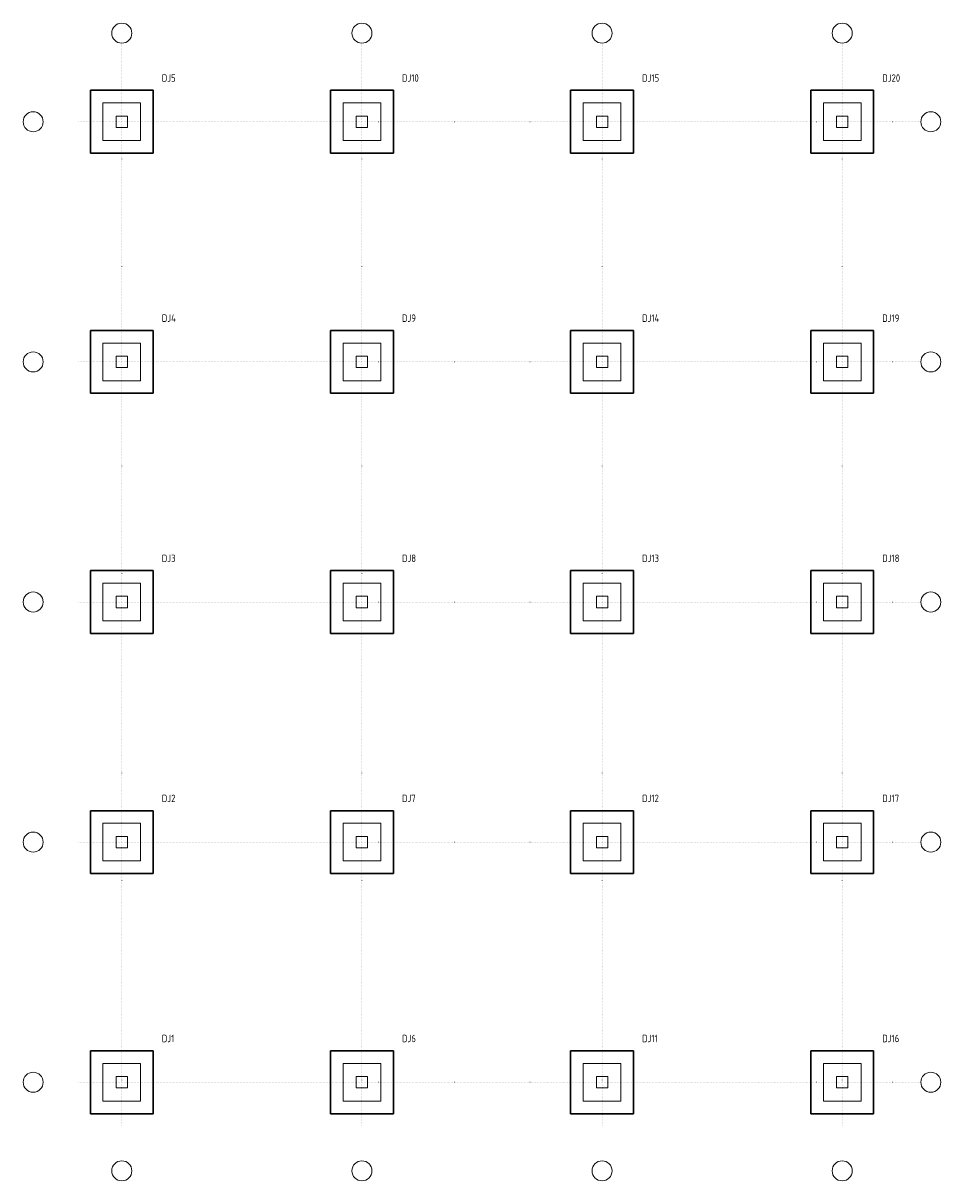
# Model space of a CAD drawing. Header units: millimetres. Extents: x -3450 to 28650, y -3450 to 37050.
import ezdxf

# ---------------------------------------------------------------- set-up
doc = ezdxf.new("R2010")
doc.units = ezdxf.units.MM
doc.header["$LTSCALE"] = 100
doc.linetypes.add('DOT', pattern=[0.508, 0, -0.508])
for name, color, linetype, lineweight in [('S-AXIS', 3, 'Continuous', 15), ('S-DOTE', 253, 'DOT', 15), ('S-FOUND', 3, 'Continuous', 30), ('S-FOUND_INNER', 7, 'Continuous', 15), ('S-FOUND_TEXT', 7, 'Continuous', 15)]:
    doc.layers.add(name, color=color, linetype=linetype, lineweight=lineweight)
doc.styles.get("Standard").update_dxf_attribs({"font": 'GBENOR', "bigfont": 'GBCBIG'})

msp = doc.modelspace()

# ---------------------------------------------------------------- linework, layer by layer
at = {"layer": 'S-AXIS'}
for centre in [(0, 36700), (8400, 36700), (16800, 36700), (25200, 36700), (-3100, 33600), (28300, 33600), (-3100, 25200), (28300, 25200), (-3100, 16800), (28300, 16800), (-3100, 8400), (28300, 8400), (-3100, 0), (28300, 0), (0, -3100), (8400, -3100), (16800, -3100), (25200, -3100)]:
    msp.add_circle(centre, 350, dxfattribs=at)
at = {"layer": 'S-DOTE'}
for p, q in [((0, -1500), (0, 36350)), ((8400, -1500), (8400, 36350)), ((16800, -1500), (16800, 36350)), ((25200, -1500), (25200, 36350)), ((-1500, 33600), (27950, 33600)), ((-1500, 25200), (27950, 25200)), ((-1500, 16800), (27950, 16800)), ((-1500, 8400), (27950, 8400)), ((-1500, 0), (27950, 0))]:
    msp.add_line(p, q, dxfattribs=at)
at = {"layer": 'S-FOUND'}
for p, q in [((1100, 34700), (-1100, 34700)), ((-1100, 34700), (-1100, 32500)), ((1100, 32500), (1100, 34700)), ((9500, 34700), (7300, 34700)), ((7300, 34700), (7300, 32500)), ((9500, 32500), (9500, 34700)), ((17900, 34700), (15700, 34700)), ((15700, 34700), (15700, 32500)), ((17900, 32500), (17900, 34700)), ((26300, 34700), (24100, 34700)), ((24100, 34700), (24100, 32500)), ((26300, 32500), (26300, 34700)), ((-1100, 32500), (1100, 32500)), ((7300, 32500), (9500, 32500)), ((15700, 32500), (17900, 32500)), ((24100, 32500), (26300, 32500)), ((1100, 26300), (-1100, 26300)), ((-1100, 26300), (-1100, 24100)), ((1100, 24100), (1100, 26300)), ((9500, 26300), (7300, 26300)), ((7300, 26300), (7300, 24100)), ((9500, 24100), (9500, 26300)), ((17900, 26300), (15700, 26300)), ((15700, 26300), (15700, 24100)), ((17900, 24100), (17900, 26300)), ((26300, 26300), (24100, 26300)), ((24100, 26300), (24100, 24100)), ((26300, 24100), (26300, 26300)), ((-1100, 24100), (1100, 24100)), ((7300, 24100), (9500, 24100)), ((15700, 24100), (17900, 24100)), ((24100, 24100), (26300, 24100)), ((1100, 17900), (-1100, 17900)), ((-1100, 17900), (-1100, 15700)), ((1100, 15700), (1100, 17900)), ((9500, 17900), (7300, 17900)), ((7300, 17900), (7300, 15700)), ((9500, 15700), (9500, 17900)), ((17900, 17900), (15700, 17900)), ((15700, 17900), (15700, 15700)), ((17900, 15700), (17900, 17900)), ((26300, 17900), (24100, 17900)), ((24100, 17900), (24100, 15700)), ((26300, 15700), (26300, 17900)), ((-1100, 15700), (1100, 15700)), ((7300, 15700), (9500, 15700)), ((15700, 15700), (17900, 15700)), ((24100, 15700), (26300, 15700)), ((1100, 9500), (-1100, 9500)), ((-1100, 9500), (-1100, 7300)), ((1100, 7300), (1100, 9500)), ((9500, 9500), (7300, 9500)), ((7300, 9500), (7300, 7300)), ((9500, 7300), (9500, 9500)), ((17900, 9500), (15700, 9500)), ((15700, 9500), (15700, 7300)), ((17900, 7300), (17900, 9500)), ((26300, 9500), (24100, 9500)), ((24100, 9500), (24100, 7300)), ((26300, 7300), (26300, 9500)), ((-1100, 7300), (1100, 7300)), ((7300, 7300), (9500, 7300)), ((15700, 7300), (17900, 7300)), ((24100, 7300), (26300, 7300)), ((1100, 1100), (-1100, 1100)), ((-1100, 1100), (-1100, -1100)), ((1100, -1100), (1100, 1100)), ((9500, 1100), (7300, 1100)), ((7300, 1100), (7300, -1100)), ((9500, -1100), (9500, 1100)), ((17900, 1100), (15700, 1100)), ((15700, 1100), (15700, -1100)), ((17900, -1100), (17900, 1100)), ((26300, 1100), (24100, 1100)), ((24100, 1100), (24100, -1100)), ((26300, -1100), (26300, 1100)), ((-1100, -1100), (1100, -1100)), ((7300, -1100), (9500, -1100)), ((15700, -1100), (17900, -1100)), ((24100, -1100), (26300, -1100))]:
    msp.add_line(p, q, dxfattribs=at)
at = {"layer": 'S-FOUND_INNER'}
for p, q in [((660, 34260), (-660, 34260)), ((-660, 34260), (-660, 32940)), ((660, 32940), (660, 34260)), ((9060, 34260), (7740, 34260)), ((7740, 34260), (7740, 32940)), ((9060, 32940), (9060, 34260)), ((17460, 34260), (16140, 34260)), ((16140, 34260), (16140, 32940)), ((17460, 32940), (17460, 34260)), ((25860, 34260), (24540, 34260)), ((24540, 34260), (24540, 32940)), ((25860, 32940), (25860, 34260)), ((200, 33800), (-200, 33800)), ((-200, 33800), (-200, 33400)), ((200, 33400), (200, 33800)), ((8600, 33800), (8200, 33800)), ((8200, 33800), (8200, 33400)), ((8600, 33400), (8600, 33800)), ((17000, 33800), (16600, 33800)), ((16600, 33800), (16600, 33400)), ((17000, 33400), (17000, 33800)), ((25400, 33800), (25000, 33800)), ((25000, 33800), (25000, 33400)), ((25400, 33400), (25400, 33800)), ((-200, 33400), (200, 33400)), ((8200, 33400), (8600, 33400)), ((16600, 33400), (17000, 33400)), ((25000, 33400), (25400, 33400)), ((-660, 32940), (660, 32940)), ((7740, 32940), (9060, 32940)), ((16140, 32940), (17460, 32940)), ((24540, 32940), (25860, 32940)), ((660, 25860), (-660, 25860)), ((-660, 25860), (-660, 24540)), ((660, 24540), (660, 25860)), ((9060, 25860), (7740, 25860)), ((7740, 25860), (7740, 24540)), ((9060, 24540), (9060, 25860)), ((17460, 25860), (16140, 25860)), ((16140, 25860), (16140, 24540)), ((17460, 24540), (17460, 25860)), ((25860, 25860), (24540, 25860)), ((24540, 25860), (24540, 24540)), ((25860, 24540), (25860, 25860)), ((200, 25400), (-200, 25400)), ((-200, 25400), (-200, 25000)), ((200, 25000), (200, 25400)), ((8600, 25400), (8200, 25400)), ((8200, 25400), (8200, 25000)), ((8600, 25000), (8600, 25400)), ((17000, 25400), (16600, 25400)), ((16600, 25400), (16600, 25000)), ((17000, 25000), (17000, 25400)), ((25400, 25400), (25000, 25400)), ((25000, 25400), (25000, 25000)), ((25400, 25000), (25400, 25400)), ((-200, 25000), (200, 25000)), ((8200, 25000), (8600, 25000)), ((16600, 25000), (17000, 25000)), ((25000, 25000), (25400, 25000)), ((-660, 24540), (660, 24540)), ((7740, 24540), (9060, 24540)), ((16140, 24540), (17460, 24540)), ((24540, 24540), (25860, 24540)), ((660, 17460), (-660, 17460)), ((-660, 17460), (-660, 16140)), ((660, 16140), (660, 17460)), ((9060, 17460), (7740, 17460)), ((7740, 17460), (7740, 16140)), ((9060, 16140), (9060, 17460)), ((17460, 17460), (16140, 17460)), ((16140, 17460), (16140, 16140)), ((17460, 16140), (17460, 17460)), ((25860, 17460), (24540, 17460)), ((24540, 17460), (24540, 16140)), ((25860, 16140), (25860, 17460)), ((200, 17000), (-200, 17000)), ((-200, 17000), (-200, 16600)), ((200, 16600), (200, 17000)), ((8600, 17000), (8200, 17000)), ((8200, 17000), (8200, 16600)), ((8600, 16600), (8600, 17000)), ((17000, 17000), (16600, 17000)), ((16600, 17000), (16600, 16600)), ((17000, 16600), (17000, 17000)), ((25400, 17000), (25000, 17000)), ((25000, 17000), (25000, 16600)), ((25400, 16600), (25400, 17000)), ((-200, 16600), (200, 16600)), ((8200, 16600), (8600, 16600)), ((16600, 16600), (17000, 16600)), ((25000, 16600), (25400, 16600)), ((-660, 16140), (660, 16140)), ((7740, 16140), (9060, 16140)), ((16140, 16140), (17460, 16140)), ((24540, 16140), (25860, 16140)), ((660, 9060), (-660, 9060)), ((-660, 9060), (-660, 7740)), ((660, 7740), (660, 9060)), ((9060, 9060), (7740, 9060)), ((7740, 9060), (7740, 7740)), ((9060, 7740), (9060, 9060)), ((17460, 9060), (16140, 9060)), ((16140, 9060), (16140, 7740)), ((17460, 7740), (17460, 9060)), ((25860, 9060), (24540, 9060)), ((24540, 9060), (24540, 7740)), ((25860, 7740), (25860, 9060)), ((200, 8600), (-200, 8600)), ((-200, 8600), (-200, 8200)), ((200, 8200), (200, 8600)), ((8600, 8600), (8200, 8600)), ((8200, 8600), (8200, 8200)), ((8600, 8200), (8600, 8600)), ((17000, 8600), (16600, 8600)), ((16600, 8600), (16600, 8200)), ((17000, 8200), (17000, 8600)), ((25400, 8600), (25000, 8600)), ((25000, 8600), (25000, 8200)), ((25400, 8200), (25400, 8600)), ((-200, 8200), (200, 8200)), ((8200, 8200), (8600, 8200)), ((16600, 8200), (17000, 8200)), ((25000, 8200), (25400, 8200)), ((-660, 7740), (660, 7740)), ((7740, 7740), (9060, 7740)), ((16140, 7740), (17460, 7740)), ((24540, 7740), (25860, 7740)), ((660, 660), (-660, 660)), ((-660, 660), (-660, -660)), ((660, -660), (660, 660)), ((9060, 660), (7740, 660)), ((7740, 660), (7740, -660)), ((9060, -660), (9060, 660)), ((17460, 660), (16140, 660)), ((16140, 660), (16140, -660)), ((17460, -660), (17460, 660)), ((25860, 660), (24540, 660)), ((24540, 660), (24540, -660)), ((25860, -660), (25860, 660)), ((200, 200), (-200, 200)), ((-200, 200), (-200, -200)), ((200, -200), (200, 200)), ((8600, 200), (8200, 200)), ((8200, 200), (8200, -200)), ((8600, -200), (8600, 200)), ((17000, 200), (16600, 200)), ((16600, 200), (16600, -200)), ((17000, -200), (17000, 200)), ((25400, 200), (25000, 200)), ((25000, 200), (25000, -200)), ((25400, -200), (25400, 200)), ((-200, -200), (200, -200)), ((8200, -200), (8600, -200)), ((16600, -200), (17000, -200)), ((25000, -200), (25400, -200)), ((-660, -660), (660, -660)), ((7740, -660), (9060, -660)), ((16140, -660), (17460, -660)), ((24540, -660), (25860, -660))]:
    msp.add_line(p, q, dxfattribs=at)

# ---------------------------------------------------------------- texts
at = {"layer": 'S-FOUND_TEXT'}
for s, p in [('DJ5', (1400, 35000)), ('DJ10', (9800, 35000)), ('DJ15', (18200, 35000)), ('DJ20', (26600, 35000)), ('DJ4', (1400, 26600)), ('DJ9', (9800, 26600)), ('DJ14', (18200, 26600)), ('DJ19', (26600, 26600)), ('DJ3', (1400, 18200)), ('DJ8', (9800, 18200)), ('DJ13', (18200, 18200)), ('DJ18', (26600, 18200)), ('DJ2', (1400, 9800)), ('DJ7', (9800, 9800)), ('DJ12', (18200, 9800)), ('DJ17', (26600, 9800)), ('DJ1', (1400, 1400)), ('DJ6', (9800, 1400)), ('DJ11', (18200, 1400)), ('DJ16', (26600, 1400))]:
    msp.add_text(s, height=260, dxfattribs=at).set_placement(p)

doc.saveas('drawing.dxf')
